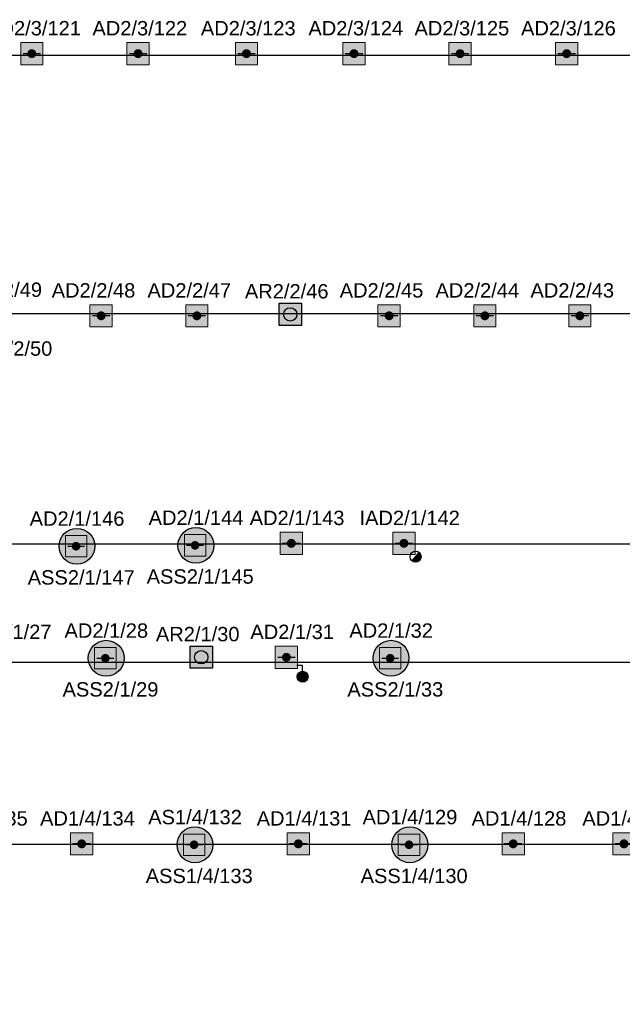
# Model space of a CAD drawing. Header units: millimetres. Extents: x -197461 to 862495, y -970068 to 63888.
# Tile 13 of 253: x -87944 to -79070, y -703945 to -689453. Entities that reach past the tile are written whole.
import ezdxf

# ---------------------------------------------------------------- set-up
doc = ezdxf.new("R2010")
doc.units = ezdxf.units.MM
doc.layers.get('0').update_dxf_attribs({"linetype": 'CONTINUOUS'})
doc.layers.add('UAS', color=240, linetype='CONTINUOUS')
doc.styles.add('ARIAL', font='arialbd.ttf')

# ---------------------------------------------------------------- blocks, each defined once
blk = doc.blocks.new('AD-proj')
at = {"lineweight": 5}
blk.add_lwpolyline([(-250, -250), (250, -250), (250, 250), (-250, 250)], close=True, dxfattribs=at)
at = {"const_width": 30}
blk.add_lwpolyline([(-200, 0), (200, 0)], dxfattribs=at)
at = {"const_width": 100}
blk.add_lwpolyline([(-50, 0, 1), (50, 0, 1)], format="xyb", close=True, dxfattribs=at)
blk = doc.blocks.new('AP')
blk.add_hatch(color=256).paths.add_polyline_path([(150, 0, 1), (-150, 0, 1)])
for p, q in [((-250, 250), (250, 250)), ((-250, -250), (-250, 250)), ((250, 250), (250, -250)), ((250, -250), (-250, -250))]:
    blk.add_line(p, q)
blk.add_circle((0, 0), 150)

msp = doc.modelspace()

# ---------------------------------------------------------------- hatches: boundary and pattern name
at = {"true_color": 0xffffff}
h = msp.add_hatch(color=7, dxfattribs=at)
h.dxf.hatch_style = 1
h.paths.add_polyline_path([(-83697.40299, -699124.3321, 1), (-83858.64815, -699124.3321, 1)])
at = {"layer": 'UAS', "lineweight": 50, "true_color": 0xffffff}
h = msp.add_hatch(color=7, dxfattribs=at)
h.dxf.hatch_style = 1
h.paths.add_polyline_path([(-87798.76145, -689952.98866), (-87733.29051, -689952.98866, 1)], flags=16)
h.paths.add_polyline_path([(-87602.34863, -690116.66601), (-87602.34863, -689789.31131), (-87929.70333, -689789.31131), (-87929.70333, -690116.66601)])
h = msp.add_hatch(color=7, dxfattribs=at)
h.dxf.hatch_style = 1
h.paths.add_polyline_path([(-86233.7555, -689952.98866), (-86168.28457, -689952.98866, 1)], flags=16)
h.paths.add_polyline_path([(-86037.34269, -690116.66601), (-86037.34269, -689789.31131), (-86364.69738, -689789.31131), (-86364.69738, -690116.66601)])
h = msp.add_hatch(color=7, dxfattribs=at)
h.dxf.hatch_style = 1
h.paths.add_polyline_path([(-84637.58029, -689952.98866), (-84572.10935, -689952.98866, 1)], flags=16)
h.paths.add_polyline_path([(-84441.16747, -690116.66601), (-84441.16747, -689789.31131), (-84768.52216, -689789.31131), (-84768.52216, -690116.66601)])
h = msp.add_hatch(color=7, dxfattribs=at)
h.dxf.hatch_style = 1
h.paths.add_polyline_path([(-83053.87035, -689952.98866), (-82988.39941, -689952.98866, 1)], flags=16)
h.paths.add_polyline_path([(-82857.45753, -690116.66601), (-82857.45753, -689789.31131), (-83184.81223, -689789.31131), (-83184.81223, -690116.66601)])
h = msp.add_hatch(color=7, dxfattribs=at)
h.dxf.hatch_style = 1
h.paths.add_polyline_path([(-81491.76529, -689952.98866), (-81426.29435, -689952.98866, 1)], flags=16)
h.paths.add_polyline_path([(-81295.35247, -690116.66601), (-81295.35247, -689789.31131), (-81622.70717, -689789.31131), (-81622.70717, -690116.66601)])
h = msp.add_hatch(color=7, dxfattribs=at)
h.dxf.hatch_style = 1
h.paths.add_polyline_path([(-79922.35341, -689952.98866), (-79856.88247, -689952.98866, 1)], flags=16)
h.paths.add_polyline_path([(-79725.94059, -690116.66601), (-79725.94059, -689789.31131), (-80053.29529, -689789.31131), (-80053.29529, -690116.66601)])
h = msp.add_hatch(color=7, dxfattribs=at)
h.dxf.hatch_style = 1
h.paths.add_polyline_path([(-86778.18614, -693811.52101), (-86712.7152, -693811.52101, 1)], flags=16)
h.paths.add_polyline_path([(-86581.77332, -693975.19836), (-86581.77332, -693647.84366), (-86909.12802, -693647.84366), (-86909.12802, -693975.19836)])
h = msp.add_hatch(color=7, dxfattribs=at)
h.dxf.hatch_style = 1
h.paths.add_polyline_path([(-85368.04343, -693811.52101), (-85302.57249, -693811.52101, 1)], flags=16)
h.paths.add_polyline_path([(-85171.63061, -693975.19836), (-85171.63061, -693647.84366), (-85498.98531, -693647.84366), (-85498.98531, -693975.19836)])
h = msp.add_hatch(color=7, dxfattribs=at)
h.dxf.hatch_style = 1
h.paths.add_polyline_path([(-83796.7533, -693954.35396), (-83796.7533, -693626.99926), (-84124.10799, -693626.99926), (-84124.10799, -693954.35396)])
h.paths.add_polyline_path([(-84058.63705, -693790.67661, -1), (-83862.22424, -693790.67661, -1)], flags=16)
h = msp.add_hatch(color=7, dxfattribs=at)
h.dxf.hatch_style = 1
h.paths.add_polyline_path([(-82537.13765, -693811.52101), (-82471.66671, -693811.52101, 1)], flags=16)
h.paths.add_polyline_path([(-82340.72483, -693975.19836), (-82340.72483, -693647.84366), (-82668.07953, -693647.84366), (-82668.07953, -693975.19836)])
h = msp.add_hatch(color=7, dxfattribs=at)
h.dxf.hatch_style = 1
h.paths.add_polyline_path([(-81126.99494, -693811.52101), (-81061.524, -693811.52101, 1)], flags=16)
h.paths.add_polyline_path([(-80930.58212, -693975.19836), (-80930.58212, -693647.84366), (-81257.93682, -693647.84366), (-81257.93682, -693975.19836)])
h = msp.add_hatch(color=7, dxfattribs=at)
h.dxf.hatch_style = 1
h.paths.add_polyline_path([(-79728.17659, -693811.52101), (-79662.70565, -693811.52101, 1)], flags=16)
h.paths.add_polyline_path([(-79531.76377, -693975.19836), (-79531.76377, -693647.84366), (-79859.11847, -693647.84366), (-79859.11847, -693975.19836)])
h = msp.add_hatch(color=7, dxfattribs=at)
h.dxf.hatch_style = 1
h.paths.add_polyline_path([(-87082.30995, -697203.17091, -1), (-87145.39688, -697203.17091, -1)], flags=0)
h.paths.add_polyline_path([(-87271.57075, -697045.45358), (-87271.57075, -697360.88825), (-86956.13608, -697360.88825), (-86956.13608, -697045.45358)], flags=16)
h.paths.add_polyline_path([(-86837.27224, -697203.88809, 1), (-87365.31955, -697203.88809, 1)])
h.paths.add_polyline_path([(-86956.13608, -697360.88825), (-87271.57075, -697360.88825), (-87271.57075, -697045.45358), (-86956.13608, -697045.45358)], flags=16)
h = msp.add_hatch(color=7, dxfattribs=at)
h.dxf.hatch_style = 1
h.paths.add_polyline_path([(-85330.59179, -697190.00862, -1), (-85393.67873, -697190.00862, -1)], flags=0)
h.paths.add_polyline_path([(-85519.85259, -697032.29129), (-85519.85259, -697347.72595), (-85204.41793, -697347.72595), (-85204.41793, -697032.29129)], flags=16)
h.paths.add_polyline_path([(-85085.55408, -697190.7258, 1), (-85613.60139, -697190.7258, 1)])
h.paths.add_polyline_path([(-85204.41793, -697347.72595), (-85519.85259, -697347.72595), (-85519.85259, -697032.29129), (-85204.41793, -697032.29129)], flags=16)
h = msp.add_hatch(color=7, dxfattribs=at)
h.dxf.hatch_style = 1
h.paths.add_polyline_path([(-83976.99312, -697160.29359), (-83911.52218, -697160.29359, 1)], flags=16)
h.paths.add_polyline_path([(-83780.5803, -697323.97094), (-83780.5803, -696996.61624), (-84107.935, -696996.61624), (-84107.935, -697323.97094)])
h = msp.add_hatch(color=7, dxfattribs=at)
h.dxf.hatch_style = 1
h.paths.add_polyline_path([(-82318.97699, -697160.29359), (-82253.50605, -697160.29359, 1)], flags=16)
h.paths.add_polyline_path([(-82122.56417, -697323.97094), (-82122.56417, -696996.61624), (-82449.91887, -696996.61624), (-82449.91887, -697323.97094)])
at = {"layer": 'UAS'}
h = msp.add_hatch(color=7, dxfattribs=at)
h.dxf.hatch_style = 1
h.paths.add_polyline_path([(-82033.40079, -697356.83335, 0.2103194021), (-82059.80695, -697296.83389), (-82165.69714, -697420.29194, 0.6294211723)])
at = {"layer": 'UAS', "lineweight": 50, "true_color": 0xc7c8ca}
h = msp.add_hatch(color=9, dxfattribs=at)
h.dxf.hatch_style = 1
h.paths.add_polyline_path([(-86651.32917, -698851.16386, -1), (-86714.4161, -698851.16386, -1)], flags=0)
h.paths.add_polyline_path([(-86840.58997, -698693.44653), (-86840.58997, -699008.8812), (-86525.1553, -699008.8812), (-86525.1553, -698693.44653)], flags=16)
h.paths.add_polyline_path([(-86406.29146, -698851.88104, 1), (-86934.33877, -698851.88104, 1)])
h.paths.add_polyline_path([(-86525.1553, -699008.8812), (-86840.58997, -699008.8812), (-86840.58997, -698693.44653), (-86525.1553, -698693.44653)], flags=16)
at = {"layer": 'UAS', "lineweight": 50, "true_color": 0xffffff}
h = msp.add_hatch(color=7, dxfattribs=at)
h.dxf.hatch_style = 1
h.paths.add_polyline_path([(-82457.26521, -698851.16386, -1), (-82520.35214, -698851.16386, -1)], flags=0)
h.paths.add_polyline_path([(-82646.52601, -698693.44653), (-82646.52601, -699008.8812), (-82331.09134, -699008.8812), (-82331.09134, -698693.44653)], flags=16)
h.paths.add_polyline_path([(-82212.2275, -698851.88104, 1), (-82740.27481, -698851.88104, 1)])
h.paths.add_polyline_path([(-82331.09134, -699008.8812), (-82646.52601, -699008.8812), (-82646.52601, -698693.44653), (-82331.09134, -698693.44653)], flags=16)
h = msp.add_hatch(color=7, dxfattribs=at)
h.dxf.hatch_style = 1
h.paths.add_polyline_path([(-85107.4529, -699000.01194), (-85107.4529, -698672.65724), (-85434.8076, -698672.65724), (-85434.8076, -699000.01194)])
h.paths.add_polyline_path([(-85369.33666, -698836.33459, -1), (-85172.92384, -698836.33459, -1)], flags=16)
h = msp.add_hatch(color=7, dxfattribs=at)
h.dxf.hatch_style = 1
h.paths.add_polyline_path([(-84049.04173, -698837.59781), (-83983.57079, -698837.59781, 1)], flags=16)
h.paths.add_polyline_path([(-83852.62891, -699001.27516), (-83852.62891, -698673.92046), (-84179.98361, -698673.92046), (-84179.98361, -699001.27516)])
h = msp.add_hatch(color=7, dxfattribs=at)
h.dxf.hatch_style = 1
h.paths.add_polyline_path([(-85344.79275, -701596.59404, -1), (-85407.87968, -701596.59404, -1)], flags=0)
h.paths.add_polyline_path([(-85534.05355, -701438.87671), (-85534.05355, -701754.31137), (-85218.61888, -701754.31137), (-85218.61888, -701438.87671)], flags=16)
h.paths.add_polyline_path([(-85099.75504, -701597.31122, 1), (-85627.80235, -701597.31122, 1)])
h.paths.add_polyline_path([(-85218.61888, -701754.31137), (-85534.05355, -701754.31137), (-85534.05355, -701438.87671), (-85218.61888, -701438.87671)], flags=16)
at = {"layer": 'UAS', "lineweight": 50, "true_color": 0xc7c8ca}
h = msp.add_hatch(color=9, dxfattribs=at)
h.dxf.hatch_style = 1
h.paths.add_polyline_path([(-82179.99459, -701596.59404, -1), (-82243.08152, -701596.59404, -1)], flags=0)
h.paths.add_polyline_path([(-82369.25539, -701438.87671), (-82369.25539, -701754.31137), (-82053.82072, -701754.31137), (-82053.82072, -701438.87671)], flags=16)
h.paths.add_polyline_path([(-81934.95688, -701597.31122, 1), (-82463.00419, -701597.31122, 1)])
h.paths.add_polyline_path([(-82053.82072, -701754.31137), (-82369.25539, -701754.31137), (-82369.25539, -701438.87671), (-82053.82072, -701438.87671)], flags=16)
at = {"layer": 'UAS', "lineweight": 50, "true_color": 0xffffff}
h = msp.add_hatch(color=7, dxfattribs=at)
h.dxf.hatch_style = 1
h.paths.add_polyline_path([(-87063.73457, -701583.02799), (-86998.26364, -701583.02799, 1)], flags=16)
h.paths.add_polyline_path([(-86867.32176, -701746.70533), (-86867.32176, -701419.35064), (-87194.67645, -701419.35064), (-87194.67645, -701746.70533)])
h = msp.add_hatch(color=7, dxfattribs=at)
h.dxf.hatch_style = 1
h.paths.add_polyline_path([(-83874.21219, -701583.02799), (-83808.74125, -701583.02799, 1)], flags=16)
h.paths.add_polyline_path([(-83677.79937, -701746.70533), (-83677.79937, -701419.35064), (-84005.15407, -701419.35064), (-84005.15407, -701746.70533)])
h = msp.add_hatch(color=7, dxfattribs=at)
h.dxf.hatch_style = 1
h.paths.add_polyline_path([(-80709.41404, -701583.02799), (-80643.9431, -701583.02799, 1)], flags=16)
h.paths.add_polyline_path([(-80513.00122, -701746.70533), (-80513.00122, -701419.35064), (-80840.35591, -701419.35064), (-80840.35591, -701746.70533)])
h = msp.add_hatch(color=7, dxfattribs=at)
h.dxf.hatch_style = 1
h.paths.add_polyline_path([(-79078.80454, -701583.02799), (-79013.3336, -701583.02799, 1)], flags=16)
h.paths.add_polyline_path([(-78882.39172, -701746.70533), (-78882.39172, -701419.35064), (-79209.74641, -701419.35064), (-79209.74641, -701746.70533)])

# ---------------------------------------------------------------- linework, layer by layer
at = {"color": 1}
for p, q in [((-83837.22078, -699178.14593), (-83718.83037, -699070.51828)), ((-83831.8394, -699065.1369), (-83724.21175, -699183.52731))]:
    msp.add_line(p, q, dxfattribs=at)
msp.add_lwpolyline([(-83779.62291, -699043.47114), (-83779.62291, -698960.0191), (-83865.17655, -698960.0191)], dxfattribs=at)
msp.add_circle((-83778.02557, -699124.3321), 80.62258, dxfattribs=at)
at = {"layer": 'UAS', "color": 7}
msp.add_line((-82165.78412, -697420.39336), (-82059.78096, -697296.80359), dxfattribs=at)
at = {"layer": 'UAS', "color": 5}
for p, q in [((-82051.17972, -697290.51098), (-82050.99234, -697290.51098)), ((-82050.99234, -697290.51098), (-82050.43019, -697290.51098))]:
    msp.add_line(p, q, dxfattribs=at)
at = {"layer": 'UAS', "color": 1}
for points in [[(-132771.28891, -701356.66772), (-130014.24023, -701356.66772), (-130014.24023, -698908.86601), (-69646.52619, -698908.86601), (-69646.52619, -693782.24864), (-130655.90492, -693782.24864), (-130655.90492, -689976.49198), (-60637.5495, -689976.49198), (-60637.5495, -697173.51129), (-130220.09339, -697173.51129), (-130220.09339, -701130.06505), (-132743.67594, -701130.06505)], [(-132751.6746, -701988.97488), (-130027.3488, -701988.97488), (-130027.3488, -711587.67012), (-80789.0204, -711587.67012), (-80789.0204, -708503.52401), (-115252.65082, -708503.52401), (-115252.65082, -705160.15275), (-59966.0628, -705160.15275), (-59966.0628, -701592.99499), (-132743.70022, -701592.99499)]]:
    msp.add_lwpolyline(points, dxfattribs=at)
at = {"layer": 'UAS', "color": 1, "lineweight": 30}
for centre in [(-87101.2959, -697203.88809), (-85349.57774, -697190.7258), (-86670.31512, -698851.88104), (-82476.25115, -698851.88104), (-85363.77869, -701597.31122), (-82198.98054, -701597.31122)]:
    msp.add_circle(centre, 264.02365, dxfattribs=at)
at = {"layer": 'UAS', "color": 7}
msp.add_circle((-82114.76856, -697356.83335), 81.36777, dxfattribs=at)

# ---------------------------------------------------------------- block references
at = {"layer": 'UAS'}
for p, xscale, yscale, zscale in [((-87766.02598, -689952.98866), 0.6547093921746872, 0.6547093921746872, 0.6547093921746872), ((-86201.02003, -689952.98866), 0.6547093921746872, 0.6547093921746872, 0.6547093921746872), ((-84604.84482, -689952.98866), 0.6547093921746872, 0.6547093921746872, 0.6547093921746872), ((-83021.13488, -689952.98866), 0.6547093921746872, 0.6547093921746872, 0.6547093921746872), ((-81459.02982, -689952.98866), 0.6547093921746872, 0.6547093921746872, 0.6547093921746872), ((-79889.61794, -689952.98866), 0.6547093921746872, 0.6547093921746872, 0.6547093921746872), ((-86745.45067, -693811.52101), 0.6547093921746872, 0.6547093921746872, 0.6547093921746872), ((-85335.30796, -693811.52101), 0.6547093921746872, 0.6547093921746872, 0.6547093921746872), ((-82504.40218, -693811.52101), 0.6547093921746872, 0.6547093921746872, 0.6547093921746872), ((-81094.25947, -693811.52101), 0.6547093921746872, 0.6547093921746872, 0.6547093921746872), ((-79695.44112, -693811.52101), 0.6547093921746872, 0.6547093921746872, 0.6547093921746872), ((-85362.13526, -697190.00862), 0.6308693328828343, 0.6308693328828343, 0.6308693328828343), ((-83944.25765, -697160.29359), 0.6547093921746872, 0.6547093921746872, 0.6547093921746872), ((-82286.24152, -697160.29359), 0.6547093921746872, 0.6547093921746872, 0.6547093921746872), ((-87113.85342, -697203.17091), 0.6308693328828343, 0.6308693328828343, 0.6308693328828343), ((-86682.87264, -698851.16386), 0.6308693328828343, 0.6308693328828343, 0.6308693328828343), ((-84016.30626, -698837.59781), 0.6547093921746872, 0.6547093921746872, 0.6547093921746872), ((-82488.80867, -698851.16386), 0.6308693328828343, 0.6308693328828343, 0.6308693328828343), ((-87030.9991, -701583.02799), 0.6547093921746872, 0.6547093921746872, 0.6547093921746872), ((-85376.33621, -701596.59404), 0.6308693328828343, 0.6308693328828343, 0.6308693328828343), ((-83841.47672, -701583.02799), 0.6547093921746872, 0.6547093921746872, 0.6547093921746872), ((-82211.53806, -701596.59404), 0.6308693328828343, 0.6308693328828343, 0.6308693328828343), ((-80676.67857, -701583.02799), 0.6547093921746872, 0.6547093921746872, 0.6547093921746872), ((-79046.06907, -701583.02799), 0.6547093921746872, 0.6547093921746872, 0.6547093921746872)]:
    msp.add_blockref('AD-proj', p, dxfattribs=dict(at, xscale=xscale, yscale=yscale, zscale=zscale))
at = {"layer": 'UAS', "color": 97, "xscale": 0.6547093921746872, "yscale": 0.6547093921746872, "zscale": 0.6547093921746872}
for p in [(-83960.43064, -693790.67661), (-85271.13025, -698836.33459)]:
    msp.add_blockref('AP', p, dxfattribs=at)

# ---------------------------------------------------------------- next in the draw order: texts
at = {"layer": 'UAS', "color": 251, "linetype": 'Continuous', "lineweight": 20, "true_color": 0x636466, "char_height": 211.4384766, "attachment_point": 5, "style": 'ARIAL', "bg_fill": 3, "box_fill_scale": 1.1, "bg_fill_color": 256, "bg_fill_transparency": 0}
for s, insert in [('\\A1;{\\fArial|b0|i0|c186|p34;\\C1;AD2/3/121}', (-87740.19373, -689580.33111)), ('\\A1;{\\fArial|b0|i0|c186|p34;\\C1;AD2/3/122}', (-86175.18779, -689580.33111)), ('\\A1;{\\fArial|b0|i0|c186|p34;\\C1;AD2/3/123}', (-84579.01257, -689580.33111)), ('\\A1;{\\fArial|b0|i0|c186|p34;\\C1;AD2/3/124}', (-82995.30263, -689580.33111)), ('\\A1;{\\fArial|b0|i0|c186|p34;\\C1;AD2/3/125}', (-81433.19757, -689580.33111)), ('\\A1;{\\fArial|b0|i0|c186|p34;\\C1;AD2/3/126}', (-79863.78569, -689580.33111)), ('\\A1;{\\fArial|b0|i0|c186|p34;\\C1;AD2/2/49}', (-88230.87662, -693429.43969)), ('\\A1;{\\fArial|b0|i0|c186|p34;\\C1;AD2/2/48}', (-86857.31914, -693438.86346)), ('\\A1;{\\fArial|b0|i0|c186|p34;\\C1;AD2/2/47}', (-85447.17643, -693438.86346)), ('\\A1;{\\fArial|b0|i0|c186|p34;\\C1;AR2/2/46}', (-84012.35177, -693452.21138)), ('\\A1;{\\fArial|b0|i0|c186|p34;\\C1;AD2/2/45}', (-82616.27064, -693438.86346)), ('\\A1;{\\fArial|b0|i0|c186|p34;\\C1;AD2/2/44}', (-81206.12794, -693438.86346)), ('\\A1;{\\fArial|b0|i0|c186|p34;\\C1;AD2/2/43}', (-79807.30958, -693438.86346)), ('\\A1;{\\fArial|b0|i0|c186|p34;\\C1;AD2/1/146}', (-87099.66738, -696797.83746)), ('\\A1;{\\fArial|b0|i0|c186|p34;\\C1;AD2/1/143}', (-83859.63245, -696787.63604)), ('\\A1;{\\fArial|b0|i0|c186|p34;\\C1;IAD2/1/142}', (-82201.61632, -696787.63604)), ('\\A1;{\\fArial|b0|i0|c186|p34;\\C1;A\\fArial|b0|i0|c0|p34;S\\fArial|b0|i0|c186|p34;2/1/27}', (-88083.29994, -698464.94026)), ('\\A1;{\\fArial|b0|i0|c186|p34;\\C1;AD2/1/28}', (-86668.6866, -698445.83041)), ('\\A1;{\\fArial|b0|i0|c186|p34;\\C1;AD2/1/31}', (-83931.68106, -698464.94026)), ('\\A1;{\\fArial|b0|i0|c186|p34;\\C1;AD2/1/32}', (-82474.62263, -698445.83041)), ('\\A1;{\\fArial|b0|i0|c186|p34;\\C1;AD1/4/135}', (-88523.8694, -701210.37044)), ('\\A1;{\\fArial|b0|i0|c186|p34;\\C1;AD1/4/134}', (-86946.3739, -701210.37044)), ('\\A1;{\\fArial|b0|i0|c186|p34;\\C1;AS1/4/132}', (-85362.15017, -701191.26059)), ('\\A1;{\\fArial|b0|i0|c186|p34;\\C1;AD1/4/131}', (-83756.85152, -701210.37044)), ('\\A1;{\\fArial|b0|i0|c186|p34;\\C1;AD1/4/129}', (-82197.35202, -701191.26059)), ('\\A1;{\\fArial|b0|i0|c186|p34;\\C1;AD1/4/128}', (-80592.05336, -701210.37044)), ('\\A1;{\\fArial|b0|i0|c186|p34;\\C1;AD1/4/127}', (-78961.44386, -701210.37044)), ('\\A1;{\\fArial|b0|i0|c186|p34;\\C1;ASS1/4/133}', (-85300.6354, -702056.65955)), ('\\A1;{\\fArial|b0|i0|c186|p34;\\C1;ASS1/4/130}', (-82135.83725, -702056.65955))]:
    msp.add_mtext(s, dxfattribs=dict(at, insert=insert))
at = {"layer": 'UAS', "color": 251, "linetype": 'Continuous', "lineweight": 20, "true_color": 0x636466, "char_height": 211.4384766, "width": 1193.7764465, "attachment_point": 5, "style": 'ARIAL', "bg_fill": 3, "box_fill_scale": 1.1, "bg_fill_color": 256, "bg_fill_transparency": 0}
for s, insert in [('\\A1;{\\fArial|b0|i0|c186|p34;\\C1;ASS2/2/50}', (-88169.58033, -694294.83865)), ('\\A1;{\\fArial|b0|i0|c186|p34;\\C1;ASS2/1/147}', (-87038.15261, -697663.23642)), ('\\A1;{\\fArial|b0|i0|c186|p34;\\C1;ASS2/1/145}', (-85286.43445, -697650.07413)), ('\\A1;{\\fArial|b0|i0|c186|p34;\\C1;ASS2/1/29}', (-86607.17182, -699311.22937)), ('\\A1;{\\fArial|b0|i0|c186|p34;\\C1;ASS2/1/33}', (-82413.10786, -699311.22937))]:
    msp.add_mtext(s, dxfattribs=dict(at, insert=insert))

# ---------------------------------------------------------------- next in the draw order: texts
at = {"layer": 'UAS', "color": 251, "linetype": 'Continuous', "lineweight": 20, "true_color": 0x636466, "char_height": 211.4384766, "attachment_point": 5, "style": 'ARIAL', "bg_fill": 3, "box_fill_scale": 1.1, "bg_fill_color": 256, "bg_fill_transparency": 0}
for s, insert in [('\\A1;{\\fArial|b0|i0|c186|p34;\\C1;AD2/1/144}', (-85347.94922, -696784.67517)), ('\\A1;{\\fArial|b0|i0|c186|p34;\\C1;AR2/1/30}', (-85323.05137, -698497.86936))]:
    msp.add_mtext(s, dxfattribs=dict(at, insert=insert))

doc.saveas('drawing.dxf')
